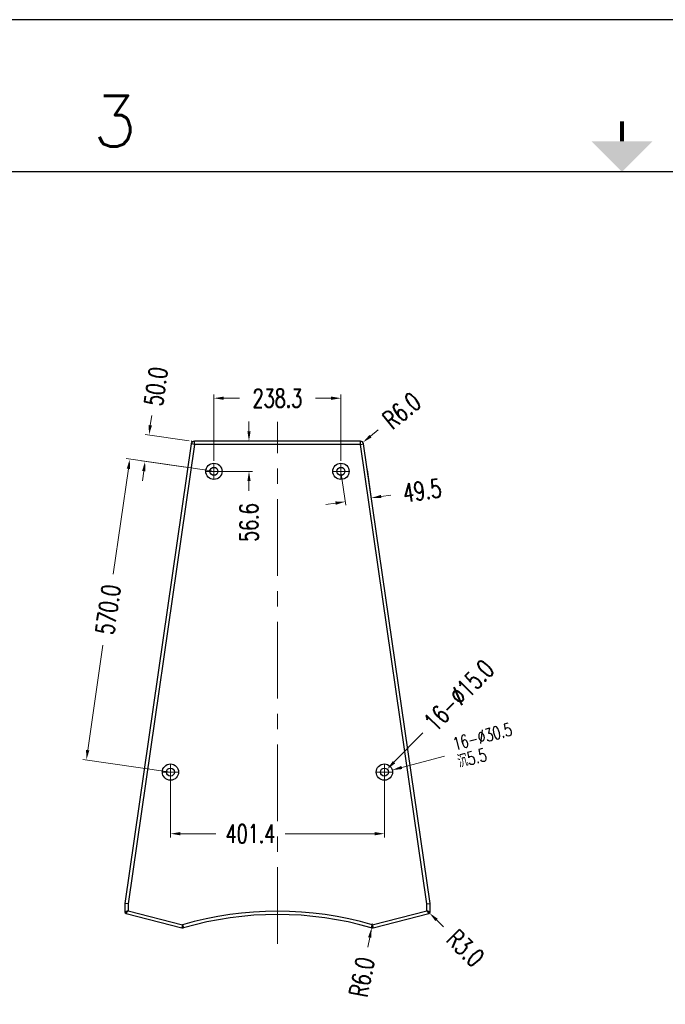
# Model space of a CAD drawing. Header units: inches. Extents: x 14363 to 22433, y -1689 to 5194.
# Tile 8 of 18: x 17306 to 18518, y 3347 to 5194. Entities that reach past the tile are written whole.
import ezdxf
from ezdxf.enums import TextEntityAlignment as Align

# ---------------------------------------------------------------- set-up
doc = ezdxf.new("R2010")
doc.units = ezdxf.units.IN
doc.header["$LTSCALE"] = 23
doc.header["$MEASUREMENT"] = 0
doc.header["$PDMODE"] = 3
doc.header["$PDSIZE"] = 0.3125
doc.linetypes.add('CENTER', pattern=[2, 1.25, -0.25, 0.25, -0.25])
doc.layers.get('0').update_dxf_attribs({"linetype": 'CONTINUOUS'})
doc.layers.get('Defpoints').update_dxf_attribs({"linetype": 'CONTINUOUS'})
for name, color, linetype in [('3_ALL_AXES', 7, 'CONTINUOUS'), ('5标注', 1, 'CONTINUOUS'), ('6文本', 5, 'CONTINUOUS'), ('7_ALL_FEATURES', 7, 'CONTINUOUS'), ('Title Block', 7, 'CONTINUOUS')]:
    doc.layers.add(name, color=color, linetype=linetype)
doc.layers.add('center', color=1, linetype='CENTER', lineweight=5)
doc.styles.add('Roman', font='romans')
doc.styles.add('TXT', font='txt.shx', dxfattribs={"width": 0.7, "bigfont": 'INTECAD.SHX'})
doc.dimstyles.new('标准样式', dxfattribs={"dimscale": 23, "dimtxt": 1.5, "dimasz": 0.8, "dimexe": 0.3, "dimexo": 0.2, "dimgap": 1, "dimtad": 0, "dimdec": 1, "dimzin": 1, "dimdsep": 46, "dimtxsty": 'TXT', "dimcen": 0.09, "dimclrd": 5, "dimclre": 252, "dimadec": 1, "dimazin": 0, "dimtfac": 1, "dimtdec": 1, "dimtofl": 0, "dimtmove": 0, "dimatfit": 3, "dimfxl": 0, "dimtzin": 0, "dimlwd": 13, "dimlwe": 13, "dimarcsym": 0})

# ---------------------------------------------------------------- blocks, each defined once
blk = doc.blocks.new('*D126')
at = {"layer": '5标注', "color": 252, "lineweight": 13}
for p, q in [((17909.9, 4342.6), (17918.5, 4283.4)), ((17958.9, 4349.7), (17967.5, 4290.4))]:
    blk.add_line(p, q, dxfattribs=at)
at = {"layer": '5标注', "color": 5, "lineweight": 13}
for p, q in [((17899.3, 4287.6), (17881.1, 4284.9)), ((17984.7, 4299.9), (18002.9, 4302.5))]:
    blk.add_line(p, q, dxfattribs=at)
at = {"layer": '5标注', "color": 5}
for points in [[(17984.2, 4302.9), (17985.1, 4296.9), (17966.5, 4297.3)], [(17898.8, 4290.6), (17899.7, 4284.5), (17917.5, 4290.2)]]:
    blk.add_solid(points, dxfattribs=at)
at = {"layer": 'Defpoints', "color": 0}
for p in [(17909.3, 4347.1), (17958.2, 4354.2), (17966.5, 4297.3)]:
    blk.add_point(p, dxfattribs=at)
at = {"layer": '5标注', "color": 0, "insert": (18061.5, 4311), "char_height": 34.5, "attachment_point": 5, "rotation": 8.2221, "style": 'TXT'}
blk.add_mtext('49.5', dxfattribs=at)
blk = doc.blocks.new('*D196')
at = {"layer": '5标注', "color": 5, "lineweight": 13}
blk.add_line((17979.1, 4424.7), (17964.8, 4413.1), dxfattribs=at)
at = {"layer": '5标注', "color": 252, "lineweight": 13}
for p, q in [((17943.8, 4397.7), (17948, 4397.7)), ((17945.9, 4395.6), (17945.9, 4399.8))]:
    blk.add_line(p, q, dxfattribs=at)
at = {"layer": '5标注', "color": 5}
blk.add_solid([(17962.9, 4415.5), (17966.7, 4410.7), (17950.5, 4401.5)], dxfattribs=at)
at = {"layer": 'Defpoints', "color": 0}
for p in [(17945.9, 4397.7), (17950.5, 4401.5)]:
    blk.add_point(p, dxfattribs=at)
at = {"layer": '5标注', "color": 0, "insert": (18023.4, 4460.9), "char_height": 34.5, "attachment_point": 5, "rotation": 39.2028, "style": 'TXT'}
blk.add_mtext('R6.0', dxfattribs=at)
blk = doc.blocks.new('*D195')
at = {"layer": '5标注', "color": 252, "lineweight": 13}
for p, q in [((18071.3, 3520.7), (18075.5, 3520.7)), ((18073.4, 3518.7), (18073.4, 3522.8))]:
    blk.add_line(p, q, dxfattribs=at)
at = {"layer": '5标注', "color": 5, "lineweight": 13}
blk.add_line((18101.8, 3492.9), (18088.7, 3505.8), dxfattribs=at)
at = {"layer": '5标注', "color": 5}
blk.add_solid([(18090.8, 3508), (18086.5, 3503.6), (18075.5, 3518.6)], dxfattribs=at)
at = {"layer": 'Defpoints', "color": 0}
for p in [(18073.4, 3520.7), (18075.5, 3518.6)]:
    blk.add_point(p, dxfattribs=at)
at = {"layer": '5标注', "color": 0, "insert": (18142.8, 3452.9), "char_height": 34.5, "attachment_point": 5, "rotation": 315.6381, "style": 'TXT'}
blk.add_mtext('R3.0', dxfattribs=at)
blk = doc.blocks.new('*D194')
at = {"layer": '5标注', "color": 252, "lineweight": 13}
for p, q in [((17965.9, 3496.7), (17970, 3496.7)), ((17967.9, 3494.6), (17967.9, 3498.8))]:
    blk.add_line(p, q, dxfattribs=at)
at = {"layer": '5标注', "color": 5, "lineweight": 13}
blk.add_line((17959.7, 3454.7), (17963.2, 3472.8), dxfattribs=at)
at = {"layer": '5标注', "color": 5}
blk.add_solid([(17960.2, 3473.4), (17966.3, 3472.2), (17966.8, 3490.8)], dxfattribs=at)
at = {"layer": 'Defpoints', "color": 0}
for p in [(17966.8, 3490.8), (17967.9, 3496.7)]:
    blk.add_point(p, dxfattribs=at)
at = {"layer": '5标注', "color": 0, "insert": (17948.7, 3398.6), "char_height": 34.5, "attachment_point": 5, "rotation": 78.8926, "style": 'TXT'}
blk.add_mtext('R6.0', dxfattribs=at)
blk = doc.blocks.new('*D193')
at = {"layer": '5标注', "color": 5, "lineweight": 13}
blk.add_line((18062.8, 3856.9), (18008.8, 3801.5), dxfattribs=at)
at = {"layer": '5标注', "color": 252, "lineweight": 13}
for p, q in [((17988.7, 3783), (17992.8, 3783)), ((17990.8, 3780.9), (17990.8, 3785.1))]:
    blk.add_line(p, q, dxfattribs=at)
at = {"layer": '5标注', "color": 5}
blk.add_solid([(18006.6, 3803.7), (18011, 3799.4), (17996, 3788.4)], dxfattribs=at)
at = {"layer": 'Defpoints', "color": 0}
for p in [(17996, 3788.4), (17985.5, 3777.6)]:
    blk.add_point(p, dxfattribs=at)
at = {"layer": '5标注', "color": 0, "insert": (18130.8, 3926.8), "char_height": 34.5, "attachment_point": 5, "rotation": 45.7626, "style": 'TXT'}
blk.add_mtext('16-∅15.0', dxfattribs=at)
blk = doc.blocks.new('*D192')
at = {"layer": '5标注', "color": 5, "lineweight": 13}
blk.add_line((18103.6, 3813.2), (18023.3, 3791.7), dxfattribs=at)
at = {"layer": '5标注', "color": 252, "lineweight": 13}
for p, q in [((17988.7, 3783), (17992.8, 3783)), ((17990.8, 3780.9), (17990.8, 3785.1))]:
    blk.add_line(p, q, dxfattribs=at)
at = {"layer": '5标注', "color": 5}
blk.add_solid([(18022.5, 3794.6), (18024.1, 3788.7), (18005.5, 3786.9)], dxfattribs=at)
at = {"layer": 'Defpoints', "color": 0}
for p in [(18005.5, 3786.9), (17976, 3779)]:
    blk.add_point(p, dxfattribs=at)
at = {"layer": '5标注', "color": 0, "insert": (18178.9, 3833.3), "char_height": 34.5, "attachment_point": 5, "rotation": 14.9786, "style": 'TXT'}
blk.add_mtext('\\A1;{\\H0.7x;\\S16-∅30.5^ 沉5.5;}', dxfattribs=at)
blk = doc.blocks.new('*D189')
at = {"layer": '5标注', "color": 252, "lineweight": 13}
for p, q in [((17589.4, 3767.4), (17589.4, 3660.6)), ((17990.8, 3767.4), (17990.8, 3660.6))]:
    blk.add_line(p, q, dxfattribs=at)
at = {"layer": '5标注', "color": 5, "lineweight": 13}
for p, q in [((17607.8, 3667.5), (17674.2, 3667.5)), ((17972.4, 3667.5), (17804.7, 3667.5))]:
    blk.add_line(p, q, dxfattribs=at)
at = {"layer": '5标注', "color": 5}
for points in [[(17607.8, 3670.6), (17607.8, 3664.4), (17589.4, 3667.5)], [(17972.4, 3670.6), (17972.4, 3664.4), (17990.8, 3667.5)]]:
    blk.add_solid(points, dxfattribs=at)
at = {"layer": 'Defpoints', "color": 0}
for p in [(17589.4, 3772), (17990.8, 3772), (17990.8, 3667.5)]:
    blk.add_point(p, dxfattribs=at)
at = {"layer": '5标注', "color": 0, "insert": (17739.5, 3667.5), "char_height": 34.5, "attachment_point": 5, "style": 'TXT'}
blk.add_mtext('401.4', dxfattribs=at)
blk = doc.blocks.new('*D188')
at = {"layer": '5标注', "color": 5, "lineweight": 13}
for p, q in [((17551.6, 4433.5), (17554.3, 4451.7)), ((17539.2, 4347.6), (17536.6, 4329.4))]:
    blk.add_line(p, q, dxfattribs=at)
at = {"layer": '5标注', "color": 252, "lineweight": 13}
for p, q in [((17624.5, 4404.4), (17542.2, 4416.3)), ((17617.4, 4354.9), (17535, 4366.8))]:
    blk.add_line(p, q, dxfattribs=at)
at = {"layer": '5标注', "color": 5}
for points in [[(17548.6, 4433.9), (17554.7, 4433), (17549, 4415.3)], [(17536.2, 4348), (17542.2, 4347.1), (17541.8, 4365.8)]]:
    blk.add_solid(points, dxfattribs=at)
at = {"layer": 'Defpoints', "color": 0}
for p in [(17629.1, 4403.7), (17541.8, 4365.8), (17621.9, 4354.2)]:
    blk.add_point(p, dxfattribs=at)
at = {"layer": '5标注', "color": 0, "insert": (17562.2, 4506.3), "char_height": 34.5, "attachment_point": 5, "rotation": 81.7779, "style": 'TXT'}
blk.add_mtext('50.0', dxfattribs=at)
blk = doc.blocks.new('*D187')
at = {"layer": '5标注', "color": 252, "lineweight": 13}
for p, q in [((17670.9, 4367), (17670.9, 4491.2)), ((17909.3, 4367), (17909.3, 4491.2))]:
    blk.add_line(p, q, dxfattribs=at)
at = {"layer": '5标注', "color": 5, "lineweight": 13}
for p, q in [((17689.3, 4484.3), (17718.8, 4484.3)), ((17890.9, 4484.3), (17861.4, 4484.3))]:
    blk.add_line(p, q, dxfattribs=at)
at = {"layer": '5标注', "color": 5}
for points in [[(17689.3, 4487.3), (17689.3, 4481.2), (17670.9, 4484.3)], [(17890.9, 4487.3), (17890.9, 4481.2), (17909.3, 4484.3)]]:
    blk.add_solid(points, dxfattribs=at)
at = {"layer": 'Defpoints', "color": 0}
for p in [(17909.3, 4484.3), (17670.9, 4362.4), (17909.3, 4362.4)]:
    blk.add_point(p, dxfattribs=at)
at = {"layer": '5标注', "color": 0, "insert": (17790.1, 4484.3), "char_height": 34.5, "attachment_point": 5, "style": 'TXT'}
blk.add_mtext('238.3', dxfattribs=at)
blk = doc.blocks.new('*D186')
at = {"layer": '5标注', "color": 252, "lineweight": 13}
for p, q in [((17666.4, 4347.8), (17506.2, 4370.9)), ((17584.9, 3783.6), (17424.7, 3806.8))]:
    blk.add_line(p, q, dxfattribs=at)
at = {"layer": '5标注', "color": 5, "lineweight": 13}
for p, q in [((17510.4, 4351.7), (17481.9, 4154.5)), ((17434.1, 3824), (17462.6, 4021.3))]:
    blk.add_line(p, q, dxfattribs=at)
at = {"layer": '5标注', "color": 5}
for points in [[(17507.4, 4352.2), (17513.4, 4351.3), (17513, 4369.9)], [(17431.1, 3824.5), (17437.2, 3823.6), (17431.5, 3805.8)]]:
    blk.add_solid(points, dxfattribs=at)
at = {"layer": 'Defpoints', "color": 0}
for p in [(17670.9, 4347.1), (17431.5, 3805.8), (17589.4, 3783)]:
    blk.add_point(p, dxfattribs=at)
at = {"layer": '5标注', "color": 0, "insert": (17472.3, 4087.9), "char_height": 34.5, "attachment_point": 5, "rotation": 81.7779, "style": 'TXT'}
blk.add_mtext('570.0', dxfattribs=at)
blk = doc.blocks.new('*D185')
at = {"layer": '5标注', "color": 5, "lineweight": 13}
for p, q in [((17736.7, 4422.1), (17736.7, 4440.5)), ((17736.7, 4328.7), (17736.7, 4310.3))]:
    blk.add_line(p, q, dxfattribs=at)
at = {"layer": '5标注', "color": 252, "lineweight": 13}
for p, q in [((17712.6, 4403.7), (17743.6, 4403.7)), ((17686.7, 4347.1), (17743.6, 4347.1))]:
    blk.add_line(p, q, dxfattribs=at)
at = {"layer": '5标注', "color": 5}
for points in [[(17733.7, 4422.1), (17739.8, 4422.1), (17736.7, 4403.7)], [(17733.7, 4328.7), (17739.8, 4328.7), (17736.7, 4347.1)]]:
    blk.add_solid(points, dxfattribs=at)
at = {"layer": 'Defpoints', "color": 0}
for p in [(17708, 4403.7), (17682.1, 4347.1), (17736.7, 4347.1)]:
    blk.add_point(p, dxfattribs=at)
at = {"layer": '5标注', "color": 0, "insert": (17736.7, 4251.1), "char_height": 34.5, "attachment_point": 5, "rotation": 90, "style": 'TXT'}
blk.add_mtext('56.6', dxfattribs=at)

msp = doc.modelspace()

# ---------------------------------------------------------------- linework, layer by layer
at = {"color": 7, "linetype": 'Continuous'}
for p, q in [((18070.39, 3523.07), (18070.39, 3536.11)), ((18076.39, 3520.74), (18076.39, 3536.54)), ((17967.95, 3496.71), (18070.39, 3523.07)), ((17969.44, 3490.89), (18074.14, 3517.84))]:
    msp.add_line(p, q, dxfattribs=at)
msp.add_arc((18073.39, 3520.74), 3, 284.43062, 0, dxfattribs=at)
for points, start_tangent, end_tangent in [([(18070.39, 3523.07), (18072.77, 3522.15), (18074.72, 3521.39), (18075.97, 3520.91), (18076.39, 3520.74)], (0.928049, -0.3724581), (0.9324679, -0.3612528)), ([(18070.39, 3523.07), (18071.88, 3520.99), (18073.1, 3519.29), (18073.88, 3518.2), (18074.14, 3517.84)], (0.5919838, -0.8059499), (-0.5541777, -0.8323984))]:
    msp.add_spline(points, degree=3, dxfattribs=dict(at, start_tangent=start_tangent, end_tangent=end_tangent))
at = {"layer": '3_ALL_AXES', "color": 7, "linetype": 'Continuous'}
for centre, radius in [((17670.93, 4347.13), 15.25), ((17909.25, 4347.13), 15.25), ((17670.93, 4347.13), 7.5), ((17909.25, 4347.13), 7.5), ((17589.42, 3782.99), 15.25), ((17589.42, 3782.99), 7.5), ((17990.77, 3782.99), 15.25), ((17990.77, 3782.99), 7.5)]:
    msp.add_circle(centre, radius, dxfattribs=at)
at = {"layer": '7_ALL_FEATURES', "color": 7, "linetype": 'Continuous'}
for p, q in [((17628.35, 4398.55), (17503.79, 3536.54)), ((17634.29, 4397.69), (17509.79, 3536.11)), ((17634.29, 4397.69), (17628.35, 4398.55)), ((17629.09, 4403.69), (17628.99, 4403.01)), ((17629.68, 4403.69), (17629.09, 4403.69)), ((17945.9, 4403.69), (17634.29, 4403.69)), ((17634.29, 4397.69), (17634.29, 4403.69)), ((17945.9, 4397.69), (17634.29, 4397.69)), ((17945.9, 4397.69), (17945.9, 4403.69)), ((17945.9, 4397.69), (17951.84, 4398.55)), ((18070.39, 3536.11), (17945.9, 4397.69)), ((18076.39, 3536.54), (17951.84, 4398.55)), ((17509.79, 3536.11), (17503.79, 3536.54)), ((17503.79, 3536.54), (17503.79, 3520.74)), ((17509.79, 3536.11), (17509.79, 3523.07)), ((18070.39, 3536.11), (18076.39, 3536.54)), ((17506.05, 3517.84), (17610.75, 3490.89)), ((17509.79, 3523.07), (17612.24, 3496.71)), ((17612.24, 3496.7), (17610.75, 3490.89)), ((17612.24, 3496.7), (17613.92, 3490.94)), ((17967.94, 3496.7), (17966.27, 3490.94)), ((17967.94, 3496.7), (17969.44, 3490.89))]:
    msp.add_line(p, q, dxfattribs=at)
for centre, radius, start, end in [((17634.29, 4397.69), 6, 90, 171.77793), ((17945.9, 4397.69), 6, 8.22207, 90), ((17506.79, 3520.74), 3, 180.00004, 255.56934), ((17790.09, 2883.99), 638, 73.81355, 106.18652), ((17790.09, 2883.99), 632, 73.81381, 106.18619), ((17612.24, 3496.7), 6, 255.56938, 286.18619), ((17967.94, 3496.7), 6, 253.81381, 284.43062)]:
    msp.add_arc(centre, radius, start, end, dxfattribs=at)
for points, start_tangent, end_tangent in [([(17503.79, 3520.74), (17504.06, 3520.85), (17504.87, 3521.16), (17506.17, 3521.66), (17507.87, 3522.32), (17509.79, 3523.07)], (0.9318195, 0.362922), (0.9285176, 0.3712884)), ([(17506.05, 3517.84), (17506.21, 3518.07), (17506.72, 3518.78), (17507.53, 3519.91), (17508.59, 3521.39), (17509.79, 3523.07)], (0.5835581, 0.8120714), (0.5909677, 0.8066952))]:
    msp.add_spline(points, degree=3, dxfattribs=dict(at, start_tangent=start_tangent, end_tangent=end_tangent))
at = {"layer": 'center', "color": 1, "linetype": 'CENTER', "ltscale": 5}
msp.add_line((17790.09, 3461.06), (17790.09, 4440.15), dxfattribs=at)
at = {"layer": 'center', "color": 1, "linetype": 'CENTER', "ltscale": 3.05}
for p, q in [((17670.93, 4331.88), (17670.93, 4362.38)), ((17909.25, 4331.88), (17909.25, 4362.38)), ((17655.68, 4347.13), (17686.18, 4347.13)), ((17894, 4347.13), (17924.5, 4347.13)), ((17589.42, 3767.74), (17589.42, 3798.24)), ((17990.77, 3767.74), (17990.77, 3798.24)), ((17574.17, 3782.99), (17604.67, 3782.99)), ((17975.52, 3782.99), (18006.02, 3782.99))]:
    msp.add_line(p, q, dxfattribs=at)
at = {"layer": 'Title Block'}
msp.add_line((22433.44, 5194.22), (14439.84, 5194.22), dxfattribs=at)
at = {"layer": 'Title Block', "lineweight": 30}
msp.add_line((22243.12, 4908.74), (14630.16, 4908.74), dxfattribs=at)
at = {"layer": 'Title Block', "const_width": 7.61}
msp.add_lwpolyline([(18436.64, 5003.9), (18436.64, 4965.84)], dxfattribs=at)
at = {"layer": 'Title Block'}
msp.add_solid([(18379.54, 4965.84), (18493.74, 4965.84), (18436.64, 4908.74)], dxfattribs=at)

# ---------------------------------------------------------------- texts
at = {"layer": '6文本', "style": 'Roman'}
msp.add_text('3', height=95.16, dxfattribs=at).set_placement((17485.02, 5003.9), align=Align.MIDDLE_CENTER)

# ---------------------------------------------------------------- dimensions: what is measured, and where the dimension line sits
at = {"layer": '5标注'}
dim = msp.add_linear_dim(base=(17541.85, 4365.78), p1=(17629.09, 4403.69), p2=(17621.94, 4354.21), angle=261.77793, dimstyle='标准样式', override={"dimscale": 23}, dxfattribs=at)
dim.commit()
dim.dimension.update_dxf_attribs({"geometry": '*D188', "text_midpoint": (17562.15, 4506.32), "dimtype": 161})
dim = msp.add_linear_dim(base=(17909.25, 4484.27), p1=(17670.93, 4362.38), p2=(17909.25, 4362.38), dimstyle='标准样式', override={"dimscale": 23}, dxfattribs=at)
dim.commit()
dim.dimension.update_dxf_attribs({"geometry": '*D187', "text_midpoint": (17790.09, 4484.27)})
for center, mpoint, picture, middle in [((17945.9, 4397.69), (17950.55, 4401.49), '*D196', (18023.4, 4460.91)), ((18073.39, 3520.74), (18075.54, 3518.64), '*D195', (18142.75, 3452.91)), ((17967.94, 3496.7), (17966.79, 3490.82), '*D194', (17948.67, 3398.57))]:
    dim = msp.add_radius_dim(center=center, mpoint=mpoint, dimstyle='标准样式', override={"dimscale": 23}, dxfattribs=at)
    dim.commit()
    dim.dimension.update_dxf_attribs({"geometry": picture, "text_midpoint": middle})
dim = msp.add_linear_dim(base=(17736.74, 4347.13), p1=(17708.03, 4403.69), p2=(17682.13, 4347.13), angle=90, dimstyle='标准样式', override={"dimscale": 23}, dxfattribs=at)
dim.commit()
dim.dimension.update_dxf_attribs({"geometry": '*D185', "text_midpoint": (17736.74, 4251.1)})
for p1, p2, distance, picture, middle in [((17670.93, 4347.13), (17589.42, 3782.99), -159.55, '*D186', (17472.27, 4087.88)), ((17909.25, 4347.13), (17958.24, 4354.21), -57.53, '*D126', (18061.51, 4311.01))]:
    dim = msp.add_aligned_dim(p1=p1, p2=p2, distance=distance, dimstyle='标准样式', override={"dimscale": 23}, dxfattribs=at)
    dim.commit()
    dim.dimension.update_dxf_attribs({"geometry": picture, "text_midpoint": middle})
dim = msp.add_diameter_dim_2p(p1=(17985.54, 3777.61), p2=(17996, 3788.36), text='16-<>', dimstyle='标准样式', override={"dimscale": 23}, dxfattribs=at)
dim.commit()
dim.dimension.update_dxf_attribs({"geometry": '*D193', "text_midpoint": (18130.76, 3926.76), "dimtype": 163})
dim = msp.add_diameter_dim_2p(p1=(17976.04, 3779.05), p2=(18005.5, 3786.93), text='\\A1;{\\H0.7x;\\S16-<>^ 沉5.5;}', dimstyle='标准样式', dxfattribs=at)
dim.commit()
dim.dimension.update_dxf_attribs({"geometry": '*D192', "text_midpoint": (18178.9, 3833.32), "dimtype": 163})
dim = msp.add_linear_dim(base=(17990.7684, 3667.5011), p1=(17589.4182, 3772.0394), p2=(17990.7684, 3772.0394), dimstyle='标准样式', override={"dimscale": 23}, dxfattribs=at)
dim.commit()
dim.dimension.update_dxf_attribs({"geometry": '*D189', "text_midpoint": (17739.4656, 3667.5011), "dimtype": 160})

doc.saveas('drawing.dxf')
